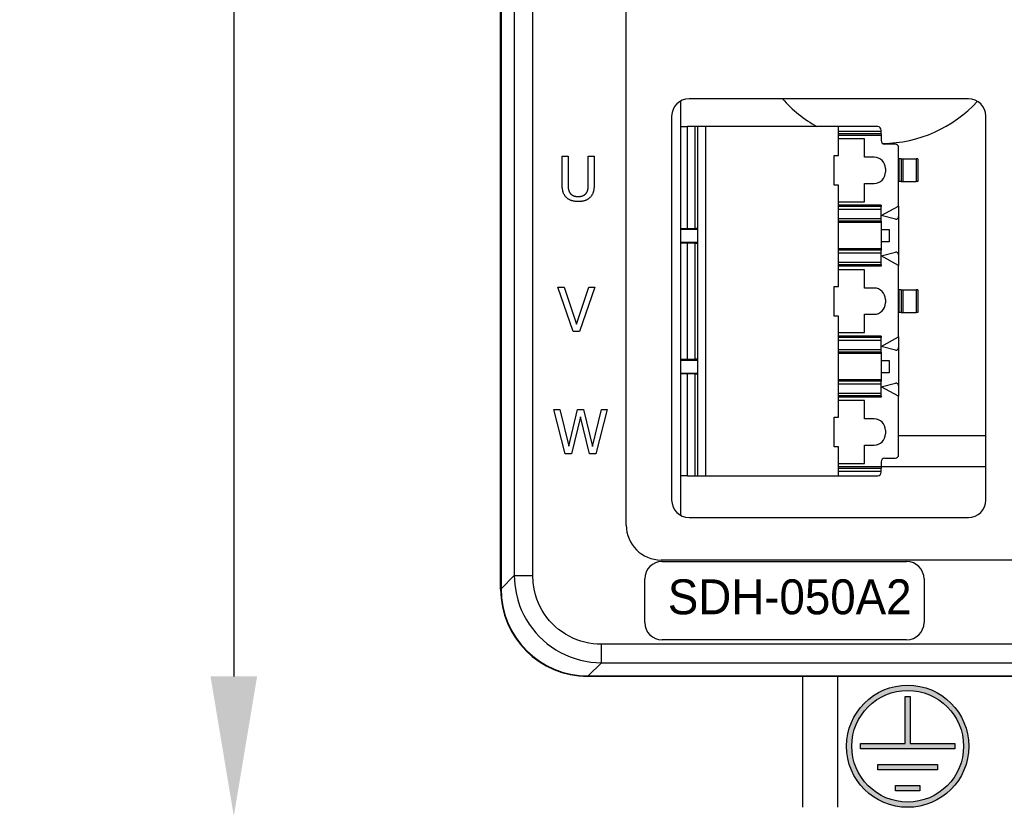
# Model space of a CAD drawing. Extents: x 11458 to 11780, y -1544 to -1214.
# Tile 7 of 35: x 11458 to 11514, y -1434 to -1389. Entities that reach past the tile are written whole.
import ezdxf

# ---------------------------------------------------------------- set-up
doc = ezdxf.new("R2010")
doc.units = 0
doc.layers.get('DEFPOINTS').update_dxf_attribs({"color": 8, "linetype": 'CONTINUOUS'})
doc.layers.add('2', color=2, linetype='CONTINUOUS')
doc.styles.add('DIMEMSIONS', font='isocp.shx', dxfattribs={"bigfont": 'chineset.shx'})
doc.styles.get("Standard").update_dxf_attribs({"font": 'ARIAL.TTF'})
doc.dimstyles.new('ISO-25', dxfattribs={"dimtxt": 8, "dimasz": 8, "dimexe": 1, "dimexo": 1, "dimgap": 3, "dimtad": 1, "dimtxsty": 'STANDARD', "dimcen": 0, "dimclrd": 256, "dimclre": 256, "dimclrt": 2, "dimazin": 3, "dimtfac": 1, "dimtmove": 0, "dimatfit": 3})

# ---------------------------------------------------------------- blocks, each defined once
blk = doc.blocks.new('*D150')
at = {"layer": '2', "color": 7}
for p, q in [((11489.6, -1266.295), (11469.321, -1266.295)), ((11470.321, -1274.295), (11470.321, -1426.295)), ((11502.407, -1434.295), (11469.321, -1434.295))]:
    blk.add_line(p, q, dxfattribs=at)
for points in [[(11468.987, -1274.295), (11471.654, -1274.295), (11470.321, -1266.295)], [(11468.987, -1426.295), (11471.654, -1426.295), (11470.321, -1434.295)]]:
    blk.add_solid(points, dxfattribs=at)
at = {"layer": 'DEFPOINTS', "color": 0}
for p in [(11490.6, -1266.295), (11470.321, -1434.295), (11503.407, -1434.295)]:
    blk.add_point(p, dxfattribs=at)
at = {"layer": '2', "color": 7, "insert": (11463.236, -1350.295), "char_height": 8, "attachment_point": 5, "rotation": 90}
blk.add_mtext('168', dxfattribs=at)

msp = doc.modelspace()

# ---------------------------------------------------------------- hatches: boundary and pattern name
at = {"layer": '2'}
h = msp.add_hatch(color=7, dxfattribs=at)
h.paths.add_polyline_path([(11505.418, -1430.295, 1), (11512.418, -1430.295, 1)])
h.paths.add_polyline_path([(11512.118, -1430.295, 1), (11505.718, -1430.295, 1)], flags=16)
h.paths.add_polyline_path([(11508.768, -1430.145), (11508.768, -1427.445), (11509.068, -1427.445), (11509.068, -1430.145), (11511.618, -1430.145), (11511.618, -1430.445), (11506.218, -1430.445), (11506.218, -1430.145)], flags=0)
h.paths.add_polyline_path([(11507.218, -1431.345), (11510.618, -1431.345), (11510.618, -1431.645), (11507.218, -1431.645)], flags=0)
h.paths.add_polyline_path([(11508.218, -1432.545), (11509.618, -1432.545), (11509.618, -1432.845), (11508.218, -1432.845)], flags=0)

# ---------------------------------------------------------------- linework, layer by layer
at = {"layer": '2', "color": 7}
for p, q in [((11485.6, -1421.295), (11485.6, -1271.295)), ((11485.626, -1271.314), (11485.626, -1421.275)), ((11486.386, -1272.074), (11486.386, -1420.515)), ((11487.439, -1420.515), (11487.439, -1272.074)), ((11492.8, -1417.625), (11492.8, -1318.195)), ((11495.9, -1393.329), (11495.9, -1417.061)), ((11512.4, -1393.195), (11496.4, -1393.195)), ((11495.4, -1394.195), (11495.4, -1416.195)), ((11513.4, -1416.195), (11513.4, -1394.195)), ((11495.9, -1394.795), (11496.3, -1394.795)), ((11496.75, -1394.795), (11496.3, -1394.795)), ((11496.3, -1400.623), (11496.3, -1394.795)), ((11496.9, -1394.795), (11496.75, -1394.795)), ((11496.75, -1400.623), (11496.75, -1394.795)), ((11497.362, -1394.795), (11496.9, -1394.795)), ((11496.9, -1414.795), (11496.9, -1394.795)), ((11504.95, -1394.795), (11497.362, -1394.795)), ((11497.362, -1414.795), (11497.362, -1394.795)), ((11507.2, -1394.795), (11504.95, -1394.795)), ((11504.95, -1396.445), (11504.95, -1394.795)), ((11504.95, -1395.063), (11507.4, -1395.063)), ((11507.4, -1395.063), (11507.4, -1394.995)), ((11507.4, -1395.212), (11507.4, -1395.063)), ((11507.4, -1395.212), (11504.95, -1395.212)), ((11507.4, -1395.295), (11504.95, -1395.295)), ((11506.45, -1395.495), (11504.95, -1395.495)), ((11506.45, -1396.545), (11506.45, -1395.495)), ((11507.4, -1395.212), (11507.4, -1395.295)), ((11507.4, -1395.295), (11507.4, -1395.595)), ((11508.2, -1395.795), (11507.6, -1395.795)), ((11508.4, -1399.345), (11508.4, -1395.995)), ((11489.127, -1398.08), (11489.127, -1396.495)), ((11489.127, -1396.495), (11489.464, -1396.495)), ((11489.464, -1396.495), (11489.464, -1398.08)), ((11490.627, -1398.088), (11490.627, -1396.495)), ((11490.627, -1396.495), (11490.965, -1396.495)), ((11490.965, -1396.495), (11490.965, -1398.08)), ((11504.7, -1398.145), (11504.7, -1396.445)), ((11504.7, -1396.445), (11504.95, -1396.445)), ((11507, -1396.545), (11506.45, -1396.545)), ((11508.4, -1396.645), (11508.418, -1396.645)), ((11508.418, -1396.645), (11508.418, -1397.945)), ((11508.55, -1396.645), (11508.418, -1396.645)), ((11508.55, -1396.645), (11508.55, -1397.945)), ((11508.55, -1396.645), (11508.638, -1396.645)), ((11508.638, -1396.645), (11508.638, -1397.945)), ((11508.638, -1396.645), (11509.412, -1396.645)), ((11509.412, -1396.645), (11509.412, -1397.945)), ((11509.5, -1396.645), (11509.412, -1396.645)), ((11509.5, -1396.645), (11509.5, -1397.945)), ((11507.65, -1397.195), (11507.65, -1397.395)), ((11508.4, -1397.945), (11508.418, -1397.945)), ((11508.55, -1397.945), (11508.418, -1397.945)), ((11508.55, -1397.945), (11508.638, -1397.945)), ((11508.638, -1397.945), (11509.412, -1397.945)), ((11509.5, -1397.945), (11509.412, -1397.945)), ((11504.95, -1398.145), (11504.7, -1398.145)), ((11504.95, -1403.945), (11504.95, -1398.145)), ((11506.45, -1399.095), (11506.45, -1398.045)), ((11506.45, -1398.045), (11507, -1398.045)), ((11504.95, -1399.095), (11506.45, -1399.095)), ((11507.4, -1399.295), (11504.95, -1399.295)), ((11507.4, -1399.377), (11504.95, -1399.377)), ((11504.95, -1399.526), (11507.4, -1399.526)), ((11507.4, -1399.295), (11507.4, -1399.377)), ((11507.4, -1399.895), (11508.4, -1399.345)), ((11507.4, -1399.526), (11507.4, -1399.377)), ((11507.4, -1400.063), (11507.4, -1399.526)), ((11508.4, -1399.345), (11508.4, -1399.948)), ((11504.95, -1400.063), (11507.4, -1400.063)), ((11507.4, -1400.212), (11504.95, -1400.212)), ((11508.215, -1400.094), (11507.4, -1399.895)), ((11507.4, -1400.212), (11507.4, -1400.063)), ((11507.4, -1400.212), (11507.4, -1400.295)), ((11508.4, -1399.948), (11508.4, -1402.141)), ((11495.9, -1400.67), (11496.9, -1400.67)), ((11496.3, -1400.623), (11496.75, -1400.623)), ((11507.4, -1400.295), (11504.95, -1400.295)), ((11507.4, -1400.295), (11507.4, -1401.795)), ((11507.4, -1400.695), (11507.85, -1400.695)), ((11507.85, -1400.695), (11507.85, -1401.395)), ((11507.85, -1401.395), (11507.4, -1401.395)), ((11495.9, -1401.42), (11496.9, -1401.42)), ((11496.75, -1401.466), (11496.3, -1401.466)), ((11496.3, -1408.123), (11496.3, -1401.466)), ((11496.75, -1408.123), (11496.75, -1401.466)), ((11507.4, -1401.795), (11504.95, -1401.795)), ((11507.4, -1401.877), (11504.95, -1401.877)), ((11507.4, -1401.795), (11507.4, -1401.877)), ((11507.4, -1402.026), (11507.4, -1401.877)), ((11504.95, -1402.026), (11507.4, -1402.026)), ((11507.4, -1402.195), (11508.215, -1401.995)), ((11507.4, -1402.563), (11507.4, -1402.026)), ((11508.4, -1402.745), (11507.4, -1402.195)), ((11508.4, -1402.141), (11508.4, -1402.745)), ((11504.95, -1402.563), (11507.4, -1402.563)), ((11507.4, -1402.712), (11504.95, -1402.712)), ((11507.4, -1402.795), (11504.95, -1402.795)), ((11506.45, -1402.995), (11504.95, -1402.995)), ((11506.45, -1404.045), (11506.45, -1402.995)), ((11507.4, -1402.712), (11507.4, -1402.563)), ((11507.4, -1402.712), (11507.4, -1402.795)), ((11508.4, -1406.845), (11508.4, -1402.745)), ((11489.761, -1406.535), (11488.886, -1403.995)), ((11488.886, -1403.995), (11489.248, -1403.995)), ((11489.248, -1403.995), (11489.952, -1406.105)), ((11489.952, -1406.105), (11490.656, -1403.995)), ((11491, -1403.995), (11490.125, -1406.535)), ((11490.656, -1403.995), (11491, -1403.995)), ((11504.7, -1403.945), (11504.95, -1403.945)), ((11504.7, -1405.645), (11504.7, -1403.945)), ((11507, -1404.045), (11506.45, -1404.045)), ((11508.4, -1404.145), (11508.418, -1404.145)), ((11508.418, -1404.145), (11508.418, -1405.445)), ((11508.55, -1404.145), (11508.418, -1404.145)), ((11508.55, -1404.145), (11508.55, -1405.445)), ((11508.55, -1404.145), (11508.638, -1404.145)), ((11508.638, -1404.145), (11508.638, -1405.445)), ((11508.638, -1404.145), (11509.412, -1404.145)), ((11509.412, -1404.145), (11509.412, -1405.445)), ((11509.5, -1404.145), (11509.412, -1404.145)), ((11509.5, -1404.145), (11509.5, -1405.445)), ((11507.65, -1404.695), (11507.65, -1404.895)), ((11504.95, -1405.645), (11504.7, -1405.645)), ((11504.95, -1411.445), (11504.95, -1405.645)), ((11506.45, -1405.545), (11507, -1405.545)), ((11506.45, -1406.595), (11506.45, -1405.545)), ((11508.4, -1405.445), (11508.418, -1405.445)), ((11508.55, -1405.445), (11508.418, -1405.445)), ((11508.55, -1405.445), (11508.638, -1405.445)), ((11508.638, -1405.445), (11509.412, -1405.445)), ((11509.5, -1405.445), (11509.412, -1405.445)), ((11490.125, -1406.535), (11489.761, -1406.535)), ((11504.95, -1406.595), (11506.45, -1406.595)), ((11507.4, -1406.795), (11504.95, -1406.795)), ((11507.4, -1406.877), (11504.95, -1406.877)), ((11504.95, -1407.026), (11507.4, -1407.026)), ((11507.4, -1406.795), (11507.4, -1406.877)), ((11507.4, -1407.395), (11508.4, -1406.845)), ((11507.4, -1407.026), (11507.4, -1406.877)), ((11507.4, -1407.563), (11507.4, -1407.026)), ((11508.4, -1406.845), (11508.4, -1407.448)), ((11504.95, -1407.563), (11507.4, -1407.563)), ((11508.215, -1407.594), (11507.4, -1407.395)), ((11507.4, -1407.712), (11507.4, -1407.563)), ((11508.4, -1407.448), (11508.4, -1409.641)), ((11495.9, -1408.17), (11496.9, -1408.17)), ((11496.3, -1408.123), (11496.75, -1408.123)), ((11507.4, -1407.712), (11504.95, -1407.712)), ((11507.4, -1407.795), (11504.95, -1407.795)), ((11507.4, -1407.712), (11507.4, -1407.795)), ((11507.4, -1407.795), (11507.4, -1409.295)), ((11507.4, -1408.195), (11507.85, -1408.195)), ((11507.85, -1408.195), (11507.85, -1408.895)), ((11495.9, -1408.92), (11496.9, -1408.92)), ((11496.75, -1408.966), (11496.3, -1408.966)), ((11496.3, -1414.795), (11496.3, -1408.966)), ((11496.75, -1414.795), (11496.75, -1408.966)), ((11507.4, -1409.295), (11504.95, -1409.295)), ((11507.85, -1408.895), (11507.4, -1408.895)), ((11507.4, -1409.295), (11507.4, -1409.377)), ((11507.4, -1409.377), (11504.95, -1409.377)), ((11504.95, -1409.526), (11507.4, -1409.526)), ((11507.4, -1409.526), (11507.4, -1409.377)), ((11507.4, -1409.695), (11508.215, -1409.495)), ((11507.4, -1410.063), (11507.4, -1409.526)), ((11508.4, -1410.245), (11507.4, -1409.695)), ((11508.4, -1409.641), (11508.4, -1410.245)), ((11504.95, -1410.063), (11507.4, -1410.063)), ((11507.4, -1410.212), (11504.95, -1410.212)), ((11507.4, -1410.295), (11504.95, -1410.295)), ((11507.4, -1410.212), (11507.4, -1410.063)), ((11507.4, -1410.212), (11507.4, -1410.295)), ((11508.4, -1413.595), (11508.4, -1410.245)), ((11489.294, -1413.535), (11488.645, -1410.995)), ((11488.645, -1410.995), (11488.993, -1410.995)), ((11488.993, -1410.995), (11489.504, -1413.1)), ((11489.504, -1413.1), (11490.01, -1410.995)), ((11490.01, -1410.995), (11490.354, -1410.995)), ((11490.354, -1410.995), (11490.864, -1413.125)), ((11490.864, -1413.125), (11491.373, -1410.995)), ((11491.704, -1410.995), (11491.066, -1413.535)), ((11491.373, -1410.995), (11491.704, -1410.995)), ((11506.45, -1410.495), (11504.95, -1410.495)), ((11506.45, -1411.545), (11506.45, -1410.495)), ((11490.171, -1411.427), (11489.668, -1413.535)), ((11490.687, -1413.535), (11490.171, -1411.427)), ((11504.7, -1413.145), (11504.7, -1411.445)), ((11504.7, -1411.445), (11504.95, -1411.445)), ((11507, -1411.545), (11506.45, -1411.545)), ((11507.65, -1412.195), (11507.65, -1412.395)), ((11513.4, -1412.501), (11508.4, -1412.501)), ((11504.95, -1413.145), (11504.7, -1413.145)), ((11504.95, -1414.795), (11504.95, -1413.145)), ((11506.45, -1413.045), (11507, -1413.045)), ((11506.45, -1414.095), (11506.45, -1413.045)), ((11489.668, -1413.535), (11489.294, -1413.535)), ((11491.066, -1413.535), (11490.687, -1413.535)), ((11507.6, -1413.795), (11508.2, -1413.795)), ((11504.95, -1414.095), (11506.45, -1414.095)), ((11507.4, -1414.295), (11504.95, -1414.295)), ((11507.4, -1414.377), (11504.95, -1414.377)), ((11507.4, -1413.995), (11507.4, -1414.295)), ((11507.4, -1414.295), (11507.4, -1414.377)), ((11513.4, -1414.295), (11507.4, -1414.295)), ((11507.4, -1414.526), (11507.4, -1414.377)), ((11496.3, -1414.795), (11495.9, -1414.795)), ((11496.3, -1414.795), (11496.75, -1414.795)), ((11496.75, -1414.795), (11496.9, -1414.795)), ((11496.9, -1414.795), (11497.362, -1414.795)), ((11497.362, -1414.795), (11504.95, -1414.795)), ((11504.95, -1414.526), (11507.4, -1414.526)), ((11504.95, -1414.795), (11507.2, -1414.795)), ((11507.4, -1414.595), (11507.4, -1414.526)), ((11496.4, -1417.195), (11512.4, -1417.195)), ((11537, -1419.625), (11494.8, -1419.625)), ((11494.854, -1419.707), (11508.854, -1419.707)), ((11485.626, -1421.275), (11486.386, -1420.515)), ((11486.386, -1420.515), (11487.439, -1420.515)), ((11493.854, -1423.207), (11493.854, -1420.707)), ((11509.854, -1420.707), (11509.854, -1423.207)), ((11539.821, -1424.456), (11491.38, -1424.456)), ((11491.38, -1425.509), (11491.38, -1424.456)), ((11508.854, -1424.207), (11494.854, -1424.207)), ((11490.62, -1426.269), (11491.38, -1425.509)), ((11491.38, -1425.509), (11539.821, -1425.509)), ((11540.6, -1426.295), (11490.6, -1426.295)), ((11490.62, -1426.269), (11540.581, -1426.269)), ((11502.9, -1426.295), (11502.9, -1433.795)), ((11504.924, -1433.795), (11504.924, -1426.295)), ((11508.768, -1430.145), (11508.768, -1427.445)), ((11508.768, -1427.445), (11509.068, -1427.445)), ((11509.068, -1427.445), (11509.068, -1430.145)), ((11506.218, -1430.145), (11508.768, -1430.145)), ((11506.218, -1430.445), (11506.218, -1430.145)), ((11509.068, -1430.145), (11511.618, -1430.145)), ((11511.618, -1430.145), (11511.618, -1430.445)), ((11511.618, -1430.445), (11506.218, -1430.445)), ((11507.218, -1431.645), (11507.218, -1431.345)), ((11507.218, -1431.345), (11510.618, -1431.345)), ((11510.618, -1431.645), (11507.218, -1431.645)), ((11510.618, -1431.345), (11510.618, -1431.645)), ((11508.218, -1432.845), (11508.218, -1432.545)), ((11508.218, -1432.545), (11509.618, -1432.545)), ((11509.618, -1432.845), (11508.218, -1432.845)), ((11509.618, -1432.545), (11509.618, -1432.845))]:
    msp.add_line(p, q, dxfattribs=at)
at = {"layer": '2', "color": 7, "flags": 128}
for points in [[(11489.37, -1398.854), (11489.348, -1398.831), (11489.327, -1398.808), (11489.308, -1398.784), (11489.289, -1398.76), (11489.272, -1398.735), (11489.256, -1398.708), (11489.24, -1398.682), (11489.226, -1398.654), (11489.213, -1398.626), (11489.202, -1398.597), (11489.191, -1398.567), (11489.181, -1398.537), (11489.172, -1398.505), (11489.164, -1398.472), (11489.157, -1398.439), (11489.151, -1398.403), (11489.145, -1398.367), (11489.14, -1398.33), (11489.136, -1398.291), (11489.133, -1398.251), (11489.13, -1398.21), (11489.128, -1398.168), (11489.127, -1398.124), (11489.127, -1398.08)], [(11489.464, -1398.08), (11489.464, -1398.109), (11489.465, -1398.137), (11489.466, -1398.165), (11489.467, -1398.191), (11489.468, -1398.217), (11489.47, -1398.242), (11489.472, -1398.267), (11489.474, -1398.29), (11489.477, -1398.313), (11489.48, -1398.335), (11489.483, -1398.356), (11489.487, -1398.376), (11489.491, -1398.396), (11489.496, -1398.415), (11489.501, -1398.434), (11489.506, -1398.453), (11489.513, -1398.472), (11489.52, -1398.49), (11489.527, -1398.508), (11489.535, -1398.525), (11489.544, -1398.542), (11489.553, -1398.559), (11489.563, -1398.576), (11489.573, -1398.592)], [(11489.573, -1398.592), (11489.585, -1398.609), (11489.597, -1398.625), (11489.61, -1398.64), (11489.624, -1398.655), (11489.638, -1398.669), (11489.654, -1398.682), (11489.669, -1398.695), (11489.686, -1398.707), (11489.703, -1398.718), (11489.721, -1398.729), (11489.739, -1398.738), (11489.759, -1398.748), (11489.778, -1398.756), (11489.799, -1398.764), (11489.82, -1398.771), (11489.842, -1398.777), (11489.865, -1398.782), (11489.889, -1398.787), (11489.913, -1398.791), (11489.938, -1398.794), (11489.963, -1398.797), (11489.99, -1398.799), (11490.017, -1398.8), (11490.045, -1398.8)], [(11490.045, -1398.8), (11490.071, -1398.8), (11490.096, -1398.799), (11490.122, -1398.797), (11490.146, -1398.794), (11490.171, -1398.791), (11490.194, -1398.787), (11490.218, -1398.782), (11490.24, -1398.777), (11490.263, -1398.771), (11490.284, -1398.764), (11490.306, -1398.756), (11490.327, -1398.748), (11490.347, -1398.738), (11490.366, -1398.729), (11490.385, -1398.718), (11490.403, -1398.707), (11490.42, -1398.695), (11490.436, -1398.682), (11490.452, -1398.669), (11490.467, -1398.655), (11490.481, -1398.64), (11490.494, -1398.625), (11490.506, -1398.609), (11490.518, -1398.592)], [(11490.518, -1398.592), (11490.528, -1398.576), (11490.538, -1398.559), (11490.547, -1398.542), (11490.556, -1398.525), (11490.564, -1398.508), (11490.572, -1398.49), (11490.578, -1398.472), (11490.585, -1398.454), (11490.591, -1398.435), (11490.596, -1398.416), (11490.6, -1398.397), (11490.605, -1398.377), (11490.608, -1398.357), (11490.611, -1398.336), (11490.614, -1398.315), (11490.617, -1398.292), (11490.619, -1398.269), (11490.621, -1398.246), (11490.623, -1398.221), (11490.625, -1398.196), (11490.626, -1398.17), (11490.627, -1398.143), (11490.627, -1398.116), (11490.627, -1398.088)], [(11490.965, -1398.08), (11490.964, -1398.123), (11490.963, -1398.166), (11490.961, -1398.208), (11490.959, -1398.248), (11490.955, -1398.288), (11490.951, -1398.326), (11490.947, -1398.364), (11490.941, -1398.4), (11490.935, -1398.435), (11490.928, -1398.469), (11490.92, -1398.502), (11490.911, -1398.535), (11490.902, -1398.566), (11490.891, -1398.596), (11490.879, -1398.625), (11490.866, -1398.654), (11490.852, -1398.682), (11490.837, -1398.709), (11490.821, -1398.735), (11490.803, -1398.761), (11490.785, -1398.785), (11490.765, -1398.809), (11490.744, -1398.832), (11490.722, -1398.854)], [(11490.045, -1399.088), (11490.008, -1399.088), (11489.971, -1399.087), (11489.936, -1399.085), (11489.901, -1399.082), (11489.868, -1399.078), (11489.835, -1399.074), (11489.802, -1399.068), (11489.771, -1399.062), (11489.741, -1399.055), (11489.711, -1399.048), (11489.682, -1399.039), (11489.654, -1399.03), (11489.626, -1399.019), (11489.599, -1399.008), (11489.573, -1398.997), (11489.548, -1398.984), (11489.523, -1398.971), (11489.499, -1398.956), (11489.476, -1398.941), (11489.453, -1398.925), (11489.431, -1398.909), (11489.41, -1398.891), (11489.389, -1398.873), (11489.37, -1398.854)], [(11490.722, -1398.854), (11490.701, -1398.873), (11490.68, -1398.892), (11490.659, -1398.909), (11490.637, -1398.926), (11490.614, -1398.942), (11490.591, -1398.958), (11490.567, -1398.972), (11490.543, -1398.985), (11490.518, -1398.998), (11490.492, -1399.01), (11490.466, -1399.021), (11490.44, -1399.031), (11490.413, -1399.04), (11490.384, -1399.048), (11490.355, -1399.056), (11490.325, -1399.063), (11490.293, -1399.069), (11490.261, -1399.074), (11490.227, -1399.078), (11490.193, -1399.082), (11490.157, -1399.085), (11490.121, -1399.087), (11490.083, -1399.088), (11490.045, -1399.088)], [(11486.386, -1420.515), (11486.413, -1421.022), (11486.486, -1421.505), (11486.584, -1421.905), (11486.688, -1422.225), (11486.802, -1422.509), (11486.933, -1422.785), (11487.079, -1423.052), (11487.242, -1423.31), (11487.42, -1423.557), (11487.613, -1423.793), (11487.82, -1424.017), (11488.041, -1424.227), (11488.273, -1424.424), (11488.518, -1424.606), (11488.773, -1424.773), (11489.037, -1424.925), (11489.311, -1425.059), (11489.592, -1425.177), (11489.88, -1425.277), (11490.173, -1425.36), (11490.471, -1425.425), (11490.772, -1425.471), (11491.075, -1425.499), (11491.38, -1425.509)], [(11491.38, -1424.456), (11491.139, -1424.449), (11490.899, -1424.427), (11490.662, -1424.39), (11490.427, -1424.34), (11490.195, -1424.274), (11489.968, -1424.195), (11489.746, -1424.102), (11489.53, -1423.996), (11489.321, -1423.877), (11489.12, -1423.745), (11488.927, -1423.601), (11488.743, -1423.446), (11488.57, -1423.28), (11488.406, -1423.103), (11488.254, -1422.917), (11488.113, -1422.722), (11487.985, -1422.518), (11487.869, -1422.307), (11487.766, -1422.09), (11487.676, -1421.865), (11487.594, -1421.613), (11487.517, -1421.297), (11487.46, -1420.915), (11487.439, -1420.515)]]:
    msp.add_lwpolyline(points, dxfattribs=at)
at = {"layer": '2', "color": 7}
for radius in [3.5, 3.2]:
    msp.add_circle((11508.918, -1430.295), radius, dxfattribs=at)
for centre, radius, start, end in [((11496.4, -1394.195), 1, 90, 180), ((11507.4, -1388.262), 7.5, 221.1243, 240.5784), ((11507.4, -1388.262), 7.5, 270.6843, 317.3839), ((11512.4, -1394.195), 1, 0, 90), ((11507.2, -1394.995), 0.2, 0, 90), ((11507.6, -1395.595), 0.2, 180, 270), ((11508.2, -1395.995), 0.2, 0, 90), ((11507, -1397.195), 0.65, 0, 90), ((11507, -1397.395), 0.65, 270, 0), ((11508.25, -1399.948), 0.15, 256.25, 0), ((11508.25, -1402.141), 0.15, 0, 103.75), ((11507, -1404.695), 0.65, 0, 90), ((11507, -1404.895), 0.65, 270, 0), ((11508.25, -1407.448), 0.15, 256.25, 0), ((11508.25, -1409.641), 0.15, 0, 103.75), ((11507, -1412.195), 0.65, 0, 90), ((11507, -1412.395), 0.65, 270, 0), ((11507.6, -1413.995), 0.2, 90, 180), ((11508.2, -1413.595), 0.2, 270, 0), ((11507.2, -1414.595), 0.2, 270, 0), ((11496.4, -1416.195), 1, 180, 270), ((11512.4, -1416.195), 1, 270, 0), ((11494.8, -1417.625), 2, 180, 270), ((11494.854, -1420.707), 1, 90, 180), ((11508.854, -1420.707), 1, 0, 90), ((11490.6, -1421.295), 5, 180, 270), ((11494.854, -1423.207), 1, 180, 270), ((11508.854, -1423.207), 1, 270, 0)]:
    msp.add_arc(centre, radius, start, end, dxfattribs=at)
for centre, major_axis, ratio, start_param, end_param in [((11496.3, -1400.62), (0.4, 0), 0.008727, 3.141593, 4.712389), ((11496.75, -1400.625), (0.15, 0), 0.008727, 0, 1.570796), ((11496.3, -1401.469), (-0.4, 0), 0.008727, 4.712389, 6.283185), ((11496.75, -1401.465), (-0.15, 0), 0.008727, 1.570796, 3.141593), ((11496.3, -1408.12), (0.4, 0), 0.008727, 3.141593, 4.712389), ((11496.75, -1408.125), (0.15, 0), 0.008727, 0, 1.570796), ((11496.3, -1408.969), (-0.4, 0), 0.008727, 4.712389, 6.283185), ((11496.75, -1408.965), (-0.15, 0), 0.008727, 1.570796, 3.141593), ((11490.633, -1421.262), (-3.545, -3.545), 0.997265, 5.499157, 7.067214)]:
    msp.add_ellipse(centre, major_axis=major_axis, ratio=ratio, start_param=start_param, end_param=end_param, dxfattribs=at)

# ---------------------------------------------------------------- texts
at = {"layer": '2', "color": 7, "insert": (11495.179, -1420.734), "char_height": 2, "width": 14.07464, "attachment_point": 1, "style": 'DIMEMSIONS'}
msp.add_mtext('{\\fPMingLiU|b0|i0|c136|p18;SDH-050A2}', dxfattribs=at)

# ---------------------------------------------------------------- dimensions: what is measured, and where the dimension line sits
at = {"layer": '2', "color": 7}
dim = msp.add_linear_dim(base=(11470.321, -1434.295), p1=(11490.6, -1266.295), p2=(11503.407, -1434.295), angle=90, dimstyle='ISO-25', override={"dimclrd": 7, "dimclre": 7, "dimclrt": 7}, dxfattribs=at)
dim.commit()
dim.dimension.update_dxf_attribs({"geometry": '*D150', "text_midpoint": (11463.236, -1350.295)})

doc.saveas('drawing.dxf')
